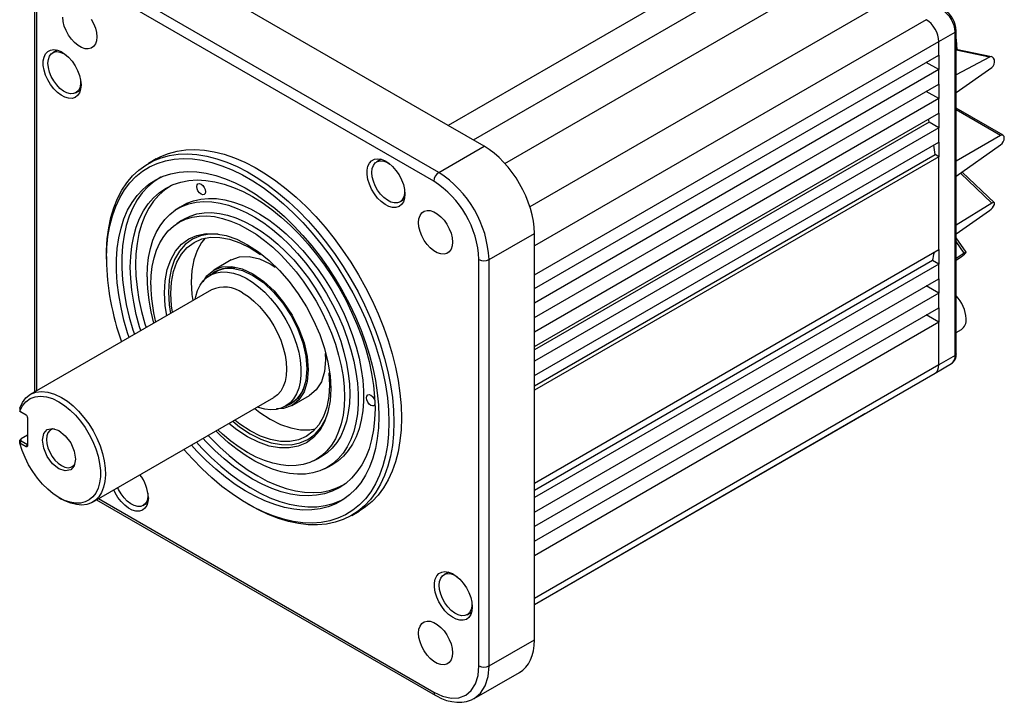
# Model space of a CAD drawing. Header units: millimetres. Extents: x 0 to 1676, y 0 to 1295.
# Tile 4 of 7: x 900 to 1177, y 689 to 881. Entities that reach past the tile are written whole.
import ezdxf

# ---------------------------------------------------------------- set-up
doc = ezdxf.new("R2010")
doc.units = ezdxf.units.MM
doc.header["$LTSCALE"] = 6

msp = doc.modelspace()

# ---------------------------------------------------------------- linework, layer by layer
for p, q in [((1134.305, 916.575), (1020.604, 850.935)), ((1137.842, 910.451), (1027.676, 846.853)), ((1036.536, 840.291), (1137.842, 898.774)), ((1017.963, 837.736), (919.012, 894.859)), ((1020.604, 850.935), (941.832, 896.409)), ((1016.551, 835.288), (917.601, 892.411)), ((904.287, 885.877), (904.287, 775.979)), ((1144.913, 886.527), (1043.606, 828.043)), ((904.873, 885.061), (904.873, 776.317)), ((1155.025, 880.689), (1044.858, 817.091)), ((1163.442, 786.666), (1163.442, 877.635)), ((1158.561, 874.566), (1163.15, 877.217)), ((1163.15, 786.271), (1163.15, 877.217)), ((910.73, 872.132), (909.472, 871.405)), ((1044.858, 808.927), (1158.561, 874.566)), ((1158.561, 870.728), (1158.561, 874.566)), ((1173.385, 870.288), (1163.442, 872.298)), ((1172.801, 870.19), (1163.442, 872.081)), ((1044.858, 805.089), (1158.561, 870.728)), ((1158.561, 870.728), (1158.561, 866.645)), ((1172.801, 870.19), (1163.442, 865.149)), ((1158.561, 866.645), (1044.858, 801.006)), ((1158.561, 866.645), (1155.024, 868.687)), ((1158.561, 862.563), (1158.561, 866.645)), ((1163.442, 860.228), (1173.505, 867.278)), ((915.971, 860.147), (917.23, 860.873)), ((1044.858, 796.923), (1158.561, 862.563)), ((1158.561, 862.563), (1158.561, 858.48)), ((1158.561, 858.48), (1044.858, 792.841)), ((1158.561, 858.48), (1155.024, 860.521)), ((1158.561, 854.397), (1158.561, 858.48)), ((1176.651, 848.17), (1163.442, 855.795)), ((1175.943, 848.1), (1163.442, 855.317)), ((1044.858, 788.758), (1158.561, 854.397)), ((1158.561, 854.397), (1158.561, 850.314)), ((1030.716, 845.098), (1020.604, 850.935)), ((1155.847, 851.881), (1044.858, 787.808)), ((1158.561, 850.314), (1044.858, 784.675)), ((1158.561, 850.314), (1155.847, 851.881)), ((1158.561, 846.232), (1158.561, 850.314)), ((1175.943, 848.1), (1163.442, 840.883)), ((1017.963, 837.736), (1030.716, 845.098)), ((1044.858, 780.593), (1158.561, 846.232)), ((1158.561, 846.232), (1158.561, 842.149)), ((1163.442, 836.652), (1175.943, 845.466)), ((938.503, 841.514), (936.382, 840.29)), ((1044.858, 777.68), (1157.547, 842.734)), ((1158.561, 842.149), (1044.858, 776.51)), ((1158.561, 842.149), (1157.547, 842.734)), ((1158.561, 816.02), (1158.561, 842.149)), ((1001.784, 841.426), (1000.525, 840.699)), ((1173.505, 829.102), (1164.669, 837.518)), ((1174.165, 829.227), (1165.124, 837.839)), ((945.259, 828.009), (943.9, 827.103)), ((1007.025, 829.441), (1008.283, 830.167)), ((1173.505, 829.102), (1163.442, 822.889)), ((1163.442, 820.486), (1172.801, 827.004)), ((945.659, 824.201), (944.299, 823.295)), ((1032.105, 813.241), (1044.858, 820.603)), ((1044.858, 808.927), (1044.858, 820.603)), ((1166.279, 815.326), (1163.442, 819.345)), ((1165.727, 815.056), (1163.442, 818.292)), ((924.544, 814.124), (924.544, 813.307)), ((1044.858, 750.381), (1158.561, 816.02)), ((1158.561, 816.02), (1158.561, 811.937)), ((1165.727, 815.056), (1163.442, 813.561)), ((959.612, 813.114), (954.733, 810.297)), ((1029.279, 698.978), (1029.279, 813.243)), ((1032.105, 698.977), (1032.105, 813.241)), ((1156.804, 812.951), (1044.858, 748.326)), ((1158.561, 811.937), (1044.858, 746.298)), ((1158.561, 811.937), (1156.804, 812.951)), ((1158.561, 807.854), (1158.561, 811.937)), ((1163.442, 813.06), (1164.386, 813.699)), ((955.403, 809.818), (953.623, 808.79)), ((1044.858, 805.089), (1044.858, 808.927)), ((1044.858, 742.215), (1158.561, 807.854)), ((1158.561, 803.772), (1155.024, 805.813)), ((1158.561, 807.854), (1158.561, 803.772)), ((954.084, 804.726), (903.125, 775.308)), ((1044.858, 801.006), (1044.858, 805.089)), ((1158.561, 803.772), (1044.858, 738.132)), ((1158.561, 799.689), (1158.561, 803.772)), ((1044.858, 796.923), (1044.858, 801.006)), ((1044.858, 734.05), (1158.561, 799.689)), ((1158.561, 795.606), (1155.024, 797.648)), ((1158.561, 799.689), (1158.561, 795.606)), ((1044.858, 792.841), (1044.858, 796.923)), ((1158.561, 795.606), (1044.858, 729.967)), ((1158.561, 783.605), (1158.561, 795.606)), ((1044.858, 788.758), (1044.858, 792.841)), ((1163.442, 792.739), (1164.9, 793.58)), ((986.029, 786.783), (986.168, 785.08)), ((1044.858, 784.675), (1044.858, 788.758)), ((1163.15, 786.271), (1158.561, 783.605)), ((1044.858, 780.593), (1044.858, 784.675)), ((1158.561, 783.605), (1044.858, 717.964)), ((1157.53, 781.317), (1162.126, 783.988)), ((987.038, 781.404), (987.229, 777.936)), ((1044.858, 716.273), (1157.526, 781.315)), ((1044.858, 776.51), (1044.858, 780.593)), ((1044.858, 750.381), (1044.858, 776.51)), ((920.671, 745.024), (971.583, 774.414)), ((974.872, 771.983), (976.652, 773.011)), ((976.732, 772.191), (981.611, 775.007)), ((900.169, 771.438), (900.213, 770.609)), ((900.212, 770.609), (902.022, 769.569)), ((900.586, 770.398), (900.214, 770.613)), ((1136.812, 769.353), (1137.773, 769.911)), ((902.376, 768.787), (902.376, 760.96)), ((1044.858, 716.269), (1136.808, 769.35)), ((900.213, 761.635), (900.169, 762.492)), ((900.586, 762.233), (900.214, 761.634)), ((902.022, 760.588), (900.214, 761.634)), ((902.376, 763.876), (900.563, 762.829)), ((900.586, 762.233), (900.563, 762.829)), ((900.586, 762.233), (902.376, 761.199)), ((902.022, 760.588), (902.376, 761.199)), ((982.769, 756.655), (984.234, 757.379)), ((985.867, 754.405), (987.332, 755.129)), ((1044.858, 746.298), (1044.858, 750.381)), ((911.163, 746.328), (911.92, 745.891)), ((921.778, 745.663), (1016.966, 690.712)), ((922.364, 746.001), (1016.551, 691.628)), ((934.9, 744.074), (936.158, 744.801)), ((1044.858, 742.215), (1044.858, 746.298)), ((964.241, 744.542), (964.948, 744.133)), ((993.527, 741.3), (995.649, 742.525)), ((1044.858, 738.132), (1044.858, 742.215)), ((1044.858, 734.05), (1044.858, 738.132)), ((1044.858, 729.967), (1044.858, 734.05)), ((1044.858, 717.964), (1044.858, 729.967)), ((1020.712, 725.354), (1019.454, 724.627)), ((1044.858, 706.287), (1044.858, 717.964)), ((1025.953, 713.368), (1027.212, 714.095)), ((1032.105, 698.977), (1044.858, 706.287)), ((1027.917, 689.794), (1040.697, 697.12))]:
    msp.add_line(p, q)
at = {"flags": 128}
for points in [[(921.849, 875.867), (921.745, 874.781), (921.436, 873.863), (920.937, 873.153), (920.27, 872.682), (919.462, 872.471), (918.551, 872.529), (917.575, 872.853), (916.577, 873.429), (915.601, 874.232), (914.69, 875.226), (913.882, 876.37), (913.215, 877.611), (912.716, 878.897), (912.407, 880.171), (912.303, 881.377)], [(920.27, 880.874), (920.937, 879.633), (921.436, 878.347), (921.745, 877.073), (921.849, 875.867)], [(1163.15, 877.217), (1163.36, 877.394), (1163.387, 877.434), (1163.387, 877.434), (1163.387, 877.434), (1163.387, 877.434), (1163.387, 877.434), (1163.387, 877.435), (1163.387, 877.435), (1163.388, 877.435), (1163.389, 877.437), (1163.39, 877.44), (1163.396, 877.451), (1163.434, 877.552), (1163.43, 877.623)], [(1163.743, 872.237), (1163.485, 875.036), (1163.442, 875.326)], [(917.405, 862.337), (917.297, 861.163), (916.974, 860.163), (916.452, 859.378), (915.751, 858.84), (914.899, 858.57), (913.933, 858.581), (912.891, 858.871), (911.816, 859.428), (910.752, 860.231), (909.742, 861.245), (908.829, 862.43), (908.048, 863.737), (907.433, 865.112), (907.009, 866.5), (906.792, 867.843), (906.792, 869.086), (907.009, 870.178), (907.433, 871.076), (908.048, 871.741), (908.829, 872.147), (909.742, 872.277), (910.752, 872.126), (911.816, 871.7), (912.891, 871.016), (913.933, 870.103), (914.899, 868.998), (915.751, 867.745), (916.452, 866.397), (916.974, 865.009), (917.297, 863.637), (917.405, 862.337)], [(908.125, 868.429), (908.233, 869.508), (908.55, 870.413), (909.063, 871.1), (909.746, 871.539), (910.569, 871.708), (911.492, 871.6), (912.473, 871.219), (913.152, 870.812)], [(917.298, 863.63), (917.291, 862.564), (917.077, 861.567), (916.66, 860.766), (916.058, 860.2), (915.301, 859.894), (914.423, 859.863), (913.465, 860.109), (912.473, 860.62), (911.492, 861.372), (910.569, 862.33), (909.746, 863.449), (909.063, 864.676), (908.55, 865.956), (908.233, 867.226), (908.125, 868.429), (908.125, 868.429)], [(1155.847, 851.881), (1155.711, 852.474), (1155.654, 852.719)], [(924.544, 814.124), (924.57, 815.793), (924.78, 819.032), (925.2, 822.124), (925.828, 825.053), (926.659, 827.803), (927.69, 830.36), (928.915, 832.711), (930.328, 834.843), (931.922, 836.745), (933.688, 838.408), (935.616, 839.823), (937.698, 840.982), (939.922, 841.88), (942.276, 842.511), (944.749, 842.873), (947.327, 842.963), (949.997, 842.781), (952.745, 842.328), (955.556, 841.606), (958.417, 840.62), (961.312, 839.373), (964.225, 837.874), (967.143, 836.129), (970.049, 834.147), (972.928, 831.94), (975.766, 829.518), (978.547, 826.894), (981.258, 824.082), (983.884, 821.097), (986.411, 817.953), (988.826, 814.668), (991.116, 811.259), (993.271, 807.742), (995.277, 804.138), (997.126, 800.464), (998.807, 796.739), (1000.311, 792.983), (1001.631, 789.216), (1002.76, 785.458), (1003.691, 781.727), (1004.421, 778.043), (1004.945, 774.426), (1005.261, 770.894), (1005.366, 767.466)], [(924.544, 813.307), (924.649, 816.593), (924.967, 819.739), (925.493, 822.728), (926.227, 825.544), (927.163, 828.174), (928.298, 830.601), (929.624, 832.814), (931.134, 834.8), (932.822, 836.55), (934.677, 838.053), (936.69, 839.302), (938.85, 840.29), (941.145, 841.012), (943.564, 841.463), (946.093, 841.642), (948.719, 841.548), (951.428, 841.18), (954.205, 840.542), (957.036, 839.636), (959.905, 838.467), (962.798, 837.042), (965.698, 835.368), (968.59, 833.454), (971.459, 831.31), (974.29, 828.947), (977.067, 826.379), (979.776, 823.619), (982.402, 820.682), (984.931, 817.583), (987.35, 814.338), (989.645, 810.966), (991.805, 807.485), (993.818, 803.912), (995.673, 800.267), (997.361, 796.569), (998.871, 792.838), (1000.198, 789.094), (1001.332, 785.357), (1002.268, 781.647), (1003.002, 777.983), (1003.529, 774.386), (1003.846, 770.874), (1003.952, 767.466), (1003.846, 764.18), (1003.529, 761.035), (1003.002, 758.045), (1002.268, 755.229), (1001.332, 752.6), (1000.198, 750.172), (998.871, 747.96), (997.361, 745.973), (995.673, 744.223), (993.818, 742.72), (991.805, 741.471), (989.645, 740.483), (987.35, 739.762), (984.931, 739.31), (982.402, 739.131), (979.776, 739.226), (977.067, 739.593), (974.29, 740.231), (971.459, 741.137), (968.59, 742.306), (965.698, 743.731), (962.798, 745.406), (959.905, 747.32), (957.036, 749.464), (954.205, 751.826), (951.428, 754.394), (948.719, 757.154), (946.318, 759.829)], [(938.503, 841.514), (939.819, 842.207), (942.043, 843.105), (944.398, 843.736), (946.87, 844.097), (949.448, 844.187), (952.118, 844.005), (954.866, 843.552), (957.678, 842.831), (960.538, 841.844), (963.433, 840.598), (966.346, 839.098), (969.264, 837.353), (972.17, 835.372), (975.049, 833.165), (977.887, 830.743), (980.669, 828.119), (983.379, 825.307), (986.005, 822.321), (988.532, 819.178), (990.947, 815.893), (993.238, 812.483), (995.392, 808.967), (997.399, 805.362), (999.247, 801.688), (1000.928, 797.964), (1002.432, 794.208), (1003.752, 790.441), (1004.881, 786.682), (1005.813, 782.951), (1006.542, 779.268), (1007.066, 775.651), (1007.382, 772.119), (1007.487, 768.691)], [(1008.459, 831.631), (1008.35, 830.457), (1008.028, 829.457), (1007.505, 828.672), (1006.804, 828.134), (1005.953, 827.864), (1004.986, 827.875), (1003.944, 828.165), (1002.869, 828.722), (1001.805, 829.525), (1000.795, 830.539), (999.882, 831.724), (999.102, 833.031), (998.487, 834.406), (998.062, 835.794), (997.845, 837.137), (997.845, 838.38), (998.062, 839.472), (998.487, 840.37), (999.102, 841.035), (999.882, 841.441), (1000.795, 841.571), (1001.805, 841.42), (1002.869, 840.994), (1003.944, 840.31), (1004.986, 839.397), (1005.953, 838.292), (1006.804, 837.039), (1007.505, 835.691), (1008.028, 834.303), (1008.35, 832.931), (1008.459, 831.631)], [(999.179, 837.723), (999.286, 838.802), (999.603, 839.707), (1000.116, 840.394), (1000.799, 840.833), (1001.622, 841.002), (1002.545, 840.894), (1003.526, 840.513), (1004.205, 840.106)], [(930.933, 791.361), (930.522, 792.634), (929.491, 796.224), (928.659, 799.781), (928.03, 803.284), (927.609, 806.712), (927.398, 810.048), (927.398, 813.271), (927.609, 816.362), (928.03, 819.305), (928.659, 822.083), (929.491, 824.678), (930.522, 827.078), (931.747, 829.267), (933.157, 831.233), (934.746, 832.966), (936.504, 834.454), (938.42, 835.69), (940.485, 836.667), (942.686, 837.379), (945.01, 837.821), (947.444, 837.992), (949.975, 837.89), (952.587, 837.516), (955.266, 836.872), (957.997, 835.961), (960.763, 834.79), (963.55, 833.364), (966.34, 831.693), (969.118, 829.784), (971.869, 827.65), (974.576, 825.303), (977.223, 822.755), (979.797, 820.022), (982.281, 817.119), (984.662, 814.064), (986.926, 810.872), (989.06, 807.563), (991.052, 804.156), (992.891, 800.67), (994.565, 797.125), (996.066, 793.542), (997.384, 789.94), (998.513, 786.341), (999.446, 782.765), (1000.176, 779.233), (1000.701, 775.765), (1001.018, 772.38), (1001.123, 769.099), (1001.123, 769.099)], [(939.901, 836.424), (939.887, 836.416), (937.974, 835.182), (936.22, 833.696), (934.634, 831.967), (933.226, 830.005), (932.004, 827.82), (930.975, 825.426), (930.144, 822.835), (929.517, 820.064), (929.097, 817.127), (928.887, 814.041), (928.887, 810.825), (929.097, 807.496), (929.517, 804.074), (930.144, 800.578), (930.975, 797.029), (932.004, 793.446), (932.403, 792.21)], [(1008.351, 832.924), (1008.344, 831.858), (1008.13, 830.861), (1007.713, 830.06), (1007.112, 829.494), (1006.354, 829.188), (1005.476, 829.157), (1004.518, 829.403), (1003.526, 829.914), (1002.545, 830.666), (1001.622, 831.624), (1000.799, 832.742), (1000.116, 833.97), (999.603, 835.249), (999.286, 836.52), (999.179, 837.723), (999.179, 837.723)], [(934.214, 793.255), (933.88, 794.349), (932.945, 797.815), (932.212, 801.24), (931.685, 804.603), (931.367, 807.884), (931.261, 811.062), (931.367, 814.118), (931.685, 817.032), (932.212, 819.787), (932.945, 822.366), (933.88, 824.752), (935.011, 826.932), (936.33, 828.892), (937.831, 830.619), (939.503, 832.103), (941.337, 833.335), (943.32, 834.307), (945.442, 835.014), (947.687, 835.45), (950.044, 835.614), (952.497, 835.504), (955.031, 835.12), (957.631, 834.466), (960.28, 833.545), (962.963, 832.363), (965.662, 830.928), (968.361, 829.247), (971.043, 827.332), (973.692, 825.194), (976.292, 822.847), (978.826, 820.304), (981.279, 817.582), (983.636, 814.698), (985.882, 811.668), (988.003, 808.512), (989.987, 805.25), (991.82, 801.901), (993.493, 798.486), (994.993, 795.026), (996.313, 791.543), (997.444, 788.058), (998.379, 784.592), (999.112, 781.166), (999.639, 777.803), (999.956, 774.522), (1000.063, 771.344), (1000.063, 771.344)], [(943, 834.172), (942.803, 834.061), (940.974, 832.831), (939.305, 831.351), (937.808, 829.627), (936.491, 827.672), (935.362, 825.497), (934.429, 823.115), (933.698, 820.542), (933.172, 817.793), (932.855, 814.885), (932.749, 811.836), (932.855, 808.665), (933.172, 805.391), (933.698, 802.035), (934.429, 798.617), (935.362, 795.158), (935.684, 794.104)], [(952.404, 832.311), (952.309, 831.819), (952.041, 831.51), (951.64, 831.432), (951.166, 831.597), (950.693, 831.979), (950.291, 832.52), (950.023, 833.139), (949.929, 833.74), (950.023, 834.232), (950.291, 834.541), (950.693, 834.619), (951.166, 834.455), (951.64, 834.072), (952.041, 833.531), (952.309, 832.912), (952.404, 832.311)], [(945.259, 828.009), (945.373, 828.083), (947.154, 829.07), (949.076, 829.796), (951.123, 830.257), (953.282, 830.45), (955.539, 830.374), (957.876, 830.028), (960.277, 829.416), (962.727, 828.542), (965.207, 827.411), (967.7, 826.032), (970.188, 824.415), (972.655, 822.57), (975.082, 820.511), (977.454, 818.252), (979.753, 815.81), (981.962, 813.2), (984.068, 810.442), (986.054, 807.554), (987.907, 804.558), (989.614, 801.474), (991.163, 798.323), (992.542, 795.128), (993.744, 791.911), (994.758, 788.695), (995.578, 785.503), (996.198, 782.356), (996.614, 779.277), (996.822, 776.287), (996.822, 773.407), (996.614, 770.659), (996.198, 768.06), (995.578, 765.629), (994.758, 763.383), (993.744, 761.338), (992.542, 759.508), (991.163, 757.906), (989.614, 756.544), (987.907, 755.43), (987.332, 755.129)], [(935.963, 808.348), (936.067, 811.157), (936.379, 813.827), (936.896, 816.338), (937.615, 818.672), (938.531, 820.814), (939.637, 822.749), (940.925, 824.462), (942.387, 825.941), (944.013, 827.177), (945.79, 828.161), (947.706, 828.885), (949.749, 829.346), (951.903, 829.538), (954.153, 829.462), (956.484, 829.117), (958.88, 828.507), (961.323, 827.634), (963.797, 826.507), (966.284, 825.131), (968.766, 823.518), (971.227, 821.678), (973.648, 819.624), (976.014, 817.371), (978.307, 814.934), (980.511, 812.331), (982.611, 809.579), (984.592, 806.699), (986.441, 803.71), (988.143, 800.634), (989.688, 797.491), (991.065, 794.304), (992.263, 791.095), (993.275, 787.887), (994.093, 784.702), (994.711, 781.563), (995.126, 778.492), (995.334, 775.51), (995.334, 772.637), (995.126, 769.895), (994.711, 767.303), (994.093, 764.878), (993.275, 762.638), (992.263, 760.598), (991.065, 758.773), (989.688, 757.175), (988.143, 755.816), (986.441, 754.705), (984.592, 753.85), (982.611, 753.257), (980.511, 752.931), (978.307, 752.872), (976.014, 753.083), (973.648, 753.561), (971.227, 754.303), (968.766, 755.304), (966.284, 756.557), (963.797, 758.053), (961.323, 759.781), (958.88, 761.729), (956.484, 763.885), (955.319, 765.026)], [(937.024, 806.103), (937.128, 808.783), (937.438, 811.323), (937.952, 813.703), (938.666, 815.907), (939.575, 817.916), (940.671, 819.715), (941.947, 821.292), (943.393, 822.633), (944.998, 823.729), (946.749, 824.571), (948.633, 825.152), (950.636, 825.47), (952.742, 825.52), (954.937, 825.303), (957.202, 824.82), (959.52, 824.075), (961.875, 823.074), (964.248, 821.823), (966.62, 820.334), (968.975, 818.617), (971.294, 816.685), (973.559, 814.552), (975.753, 812.236), (977.859, 809.754), (979.862, 807.124), (981.747, 804.367), (983.498, 801.503), (985.102, 798.555), (986.548, 795.544), (987.824, 792.495), (988.921, 789.429), (989.829, 786.371), (990.544, 783.343), (991.058, 780.369), (991.368, 777.47), (991.471, 774.671), (991.368, 771.991), (991.058, 769.451), (990.544, 767.07), (989.829, 764.867), (988.921, 762.857), (987.824, 761.058), (986.548, 759.482), (985.102, 758.14), (983.498, 757.045), (981.747, 756.203), (979.862, 755.621), (977.859, 755.304), (975.753, 755.253), (973.559, 755.471), (971.294, 755.953), (968.975, 756.698), (966.62, 757.7), (964.248, 758.95), (961.875, 760.439), (959.52, 762.156), (957.202, 764.089), (955.849, 765.332)], [(945.659, 824.201), (946.359, 824.636), (948.115, 825.48), (950.004, 826.063), (952.013, 826.382), (954.125, 826.432), (956.325, 826.214), (958.597, 825.73), (960.922, 824.983), (963.283, 823.979), (965.662, 822.725), (968.041, 821.232), (970.402, 819.51), (972.727, 817.573), (974.998, 815.435), (977.198, 813.112), (979.311, 810.623), (981.319, 807.986), (983.208, 805.221), (984.964, 802.35), (986.573, 799.393), (988.023, 796.375), (989.302, 793.317), (990.402, 790.243), (991.313, 787.176), (992.029, 784.14), (992.545, 781.158), (992.856, 778.252), (992.96, 775.444), (992.856, 772.757), (992.545, 770.21), (992.029, 767.823), (991.313, 765.613), (990.402, 763.599), (989.302, 761.794), (988.023, 760.214), (986.573, 758.869), (984.964, 757.77), (984.234, 757.379)], [(1021.849, 818.138), (1021.745, 817.052), (1021.436, 816.134), (1020.937, 815.424), (1020.27, 814.954), (1019.462, 814.742), (1018.551, 814.8), (1017.575, 815.124), (1016.577, 815.7), (1015.601, 816.503), (1014.69, 817.498), (1013.882, 818.641), (1013.215, 819.883), (1012.716, 821.169), (1012.407, 822.442), (1012.303, 823.649), (1012.407, 824.734), (1012.716, 825.652), (1013.215, 826.362), (1013.882, 826.833), (1014.69, 827.044), (1015.601, 826.987), (1016.577, 826.663), (1017.575, 826.087), (1018.551, 825.284), (1019.462, 824.289), (1020.27, 823.145), (1020.937, 821.904), (1021.436, 820.618), (1021.745, 819.344), (1021.849, 818.138)], [(940.858, 803.889), (941.058, 807.299), (941.655, 810.419), (942.639, 813.197), (943.992, 815.584), (945.692, 817.541), (947.709, 819.032), (950.009, 820.034), (952.553, 820.528), (955.297, 820.507), (958.194, 819.97), (961.195, 818.927), (964.248, 817.396), (967.3, 815.402), (970.301, 812.981), (973.198, 810.173), (975.942, 807.026), (978.486, 803.595), (980.786, 799.937), (982.803, 796.117), (984.503, 792.198), (985.856, 788.248), (986.84, 784.335), (987.437, 780.525), (987.637, 776.884)], [(955.921, 820.391), (953.464, 820.41), (950.965, 819.925), (948.705, 818.941), (946.723, 817.475), (945.053, 815.553), (943.723, 813.207), (942.757, 810.478), (942.17, 807.412), (941.974, 804.061)], [(942.681, 803.653), (942.871, 806.901), (943.44, 809.872), (944.376, 812.518), (945.665, 814.791), (947.284, 816.654), (949.205, 818.075), (951.395, 819.028), (953.818, 819.499), (956.431, 819.479), (959.19, 818.967), (962.047, 817.974), (964.955, 816.516), (967.862, 814.617)], [(952.323, 819.209), (951.322, 818.057), (950.033, 815.783), (949.097, 813.138), (948.528, 810.166), (948.338, 806.919)], [(959.613, 813.113), (961.969, 813.986), (964.658, 814.094), (967.577, 813.431), (970.612, 812.024), (972.02, 811.051)], [(951.719, 806.983), (952.798, 808.691), (954.733, 810.296), (957.09, 811.17), (959.779, 811.277), (962.698, 810.615), (965.733, 809.208), (968.767, 807.111), (971.686, 804.404), (974.375, 801.191), (976.733, 797.596), (978.667, 793.757), (980.105, 789.821), (980.99, 785.941), (981.289, 782.263)], [(949.471, 802.063), (949.642, 802.894), (950.162, 804.56), (950.88, 806.027), (951.785, 807.275), (952.865, 808.285), (954.105, 809.044), (955.488, 809.541), (956.993, 809.77), (958.6, 809.726), (960.287, 809.411), (962.029, 808.829), (963.802, 807.988), (965.582, 806.899), (967.343, 805.579), (969.06, 804.046), (970.71, 802.321), (972.269, 800.428), (973.715, 798.395), (975.029, 796.249), (976.191, 794.021), (977.186, 791.741), (977.999, 789.443), (978.618, 787.158), (979.037, 784.918), (979.247, 782.755), (979.247, 780.7), (979.037, 778.78), (978.618, 777.023), (977.999, 775.454), (977.186, 774.094), (976.191, 772.963), (975.029, 772.077), (973.715, 771.447), (972.269, 771.084), (970.71, 770.991), (969.06, 771.171), (967.343, 771.621), (966.969, 771.751)], [(953.886, 808.942), (954.987, 809.855), (957.29, 810.708), (959.917, 810.813), (962.768, 810.166), (965.733, 808.792)], [(965.733, 808.792), (968.697, 806.743), (971.548, 804.099), (974.175, 800.961), (976.478, 797.449), (978.368, 793.699), (979.772, 789.854), (980.637, 786.063), (980.929, 782.471), (980.637, 779.216), (979.772, 776.424), (978.368, 774.201), (976.478, 772.632), (975.134, 772.135)], [(948.338, 806.919), (948.528, 803.452), (948.806, 801.679)], [(941.495, 797.459), (941.058, 800.248), (940.858, 803.889)], [(941.974, 804.061), (942.17, 800.484), (942.549, 798.067)], [(943.149, 798.413), (942.871, 800.186), (942.681, 803.653)], [(962.833, 803.86), (964.449, 802.805), (966.036, 801.524), (967.569, 800.038), (969.021, 798.373), (970.366, 796.558), (971.583, 794.623), (972.651, 792.602), (973.55, 790.528), (974.266, 788.439), (974.786, 786.368), (975.102, 784.353), (975.208, 782.427), (975.102, 780.623), (974.786, 778.972), (974.266, 777.502), (973.55, 776.239), (972.651, 775.204), (971.583, 774.415), (971.583, 774.414)], [(1163.441, 786.679), (1163.366, 786.458), (1163.15, 786.271)], [(986.168, 785.08), (985.869, 781.748), (984.984, 778.889), (983.546, 776.613), (981.612, 775.008), (981.611, 775.008)], [(981.289, 782.263), (980.99, 778.931), (980.105, 776.073), (978.667, 773.797), (976.733, 772.191), (974.375, 771.318), (972.388, 771.239)], [(987.229, 777.936), (987.038, 774.689), (986.47, 771.717), (985.533, 769.072), (984.244, 766.799), (982.626, 764.936), (980.705, 763.515), (978.514, 762.561), (976.092, 762.091), (973.479, 762.111), (970.72, 762.622), (967.862, 763.616), (964.955, 765.074), (962.047, 766.972), (960.648, 768.102)], [(900.17, 771.438), (900.918, 773.067), (901.935, 774.382), (903.196, 775.349), (904.67, 775.945), (906.322, 776.155), (908.111, 775.975), (909.993, 775.408), (911.922, 774.469)], [(987.637, 776.884), (987.437, 773.474), (986.84, 770.354), (985.856, 767.576), (984.503, 765.189), (982.803, 763.233), (980.786, 761.741), (978.486, 760.739), (975.942, 760.245), (973.198, 760.266), (970.301, 760.803), (967.3, 761.846), (964.248, 763.378), (961.195, 765.371), (958.994, 767.147)], [(1000.049, 772.466), (1000.039, 772.443), (999.771, 772.135), (999.369, 772.057), (998.896, 772.221), (998.422, 772.603), (998.021, 773.145), (997.753, 773.763), (997.658, 774.365), (997.753, 774.857), (998.021, 775.166), (998.422, 775.244), (998.896, 775.079), (999.369, 774.697), (999.771, 774.156), (1000.007, 773.638)], [(900.213, 770.609), (900.939, 772.085), (901.907, 773.269), (903.096, 774.135), (904.477, 774.66), (906.017, 774.834), (907.68, 774.652), (909.426, 774.118), (911.215, 773.244)], [(911.215, 773.244), (912.804, 772.201), (914.364, 770.926), (915.865, 769.443), (917.279, 767.78), (918.58, 765.968), (919.744, 764.04), (920.749, 762.032), (921.576, 759.982), (922.21, 757.929), (922.639, 755.909), (922.855, 753.962), (922.854, 752.123), (922.636, 750.426), (922.205, 748.904), (921.569, 747.585), (920.74, 746.492), (919.733, 745.647), (918.568, 745.066), (917.265, 744.759), (915.85, 744.731), (914.348, 744.984), (912.788, 745.513), (911.199, 746.308), (909.609, 747.353), (908.05, 748.63), (906.55, 750.115), (905.136, 751.78), (903.836, 753.594), (902.674, 755.523), (901.671, 757.531), (900.845, 759.581), (900.213, 761.635)], [(911.922, 774.469), (913.565, 773.394), (915.178, 772.085), (916.734, 770.566), (918.205, 768.862), (919.565, 767.005), (920.789, 765.027), (921.857, 762.963), (922.748, 760.85), (923.448, 758.725), (923.944, 756.626), (924.226, 754.59), (924.292, 752.652), (924.138, 750.848), (923.767, 749.209), (923.188, 747.764), (922.408, 746.54), (921.443, 745.556), (920.31, 744.832), (919.028, 744.379), (917.62, 744.206), (916.111, 744.315), (914.528, 744.706), (912.899, 745.371), (911.92, 745.891)], [(1000.063, 771.344), (999.956, 768.288), (999.639, 765.374), (999.112, 762.619), (998.379, 760.04), (997.444, 757.654), (996.313, 755.474), (994.993, 753.514), (993.493, 751.787), (991.82, 750.303), (989.987, 749.071), (988.003, 748.099), (985.882, 747.392), (983.636, 746.956), (981.279, 746.792), (978.826, 746.902), (976.292, 747.286), (973.692, 747.94), (971.043, 748.861), (968.361, 750.043), (965.662, 751.478), (962.963, 753.159), (960.28, 755.074), (957.631, 757.212), (955.031, 759.559), (952.497, 762.102), (951.712, 762.944)], [(966.305, 771.367), (967.704, 770.238), (970.612, 768.339), (973.519, 766.881), (976.376, 765.888), (979.135, 765.377), (981.748, 765.356), (983.244, 765.647)], [(1001.123, 769.099), (1001.018, 765.939), (1000.701, 762.92), (1000.176, 760.058), (999.446, 757.369), (998.513, 754.87), (997.384, 752.574), (996.066, 750.495), (994.565, 748.644), (992.891, 747.032), (991.052, 745.669), (989.06, 744.562), (986.926, 743.717), (984.662, 743.14), (982.281, 742.833), (979.797, 742.798), (977.223, 743.037), (974.576, 743.546), (971.869, 744.324), (969.118, 745.365), (966.34, 746.665), (963.55, 748.215), (960.763, 750.006), (957.997, 752.029), (955.266, 754.271), (952.587, 756.72), (949.975, 759.362), (948.432, 761.05)], [(960.048, 767.755), (961.955, 766.216), (964.955, 764.257), (967.954, 762.753), (970.903, 761.728), (973.749, 761.2), (976.445, 761.179), (978.945, 761.665), (981.205, 762.649), (983.187, 764.115), (984.857, 766.037), (986.068, 768.174)], [(1005.366, 767.466), (1005.261, 764.16), (1004.945, 760.992), (1004.421, 757.98), (1003.691, 755.139), (1002.76, 752.483), (1001.631, 750.028), (1000.311, 747.785), (998.807, 745.766), (997.126, 743.982), (995.277, 742.442), (993.271, 741.155), (991.116, 740.126), (988.826, 739.361), (986.411, 738.864), (983.884, 738.638), (981.258, 738.684), (978.547, 739.002), (975.766, 739.589), (972.928, 740.444), (970.049, 741.561), (967.143, 742.935), (964.948, 744.133)], [(1007.487, 768.691), (1007.382, 765.384), (1007.066, 762.217), (1006.542, 759.204), (1005.813, 756.363), (1004.881, 753.708), (1003.752, 751.253), (1002.432, 749.01), (1000.928, 746.991), (999.247, 745.207), (997.399, 743.667), (995.649, 742.525)], [(911.215, 754.401), (909.435, 755.837), (907.926, 757.872), (906.918, 760.197), (906.564, 762.456), (906.918, 764.307), (907.926, 765.467), (909.435, 765.761), (911.215, 765.142)], [(909.854, 765.651), (909.276, 765.537), (908.605, 765.149), (908.099, 764.512), (907.785, 763.658), (907.679, 762.629), (907.785, 761.477), (908.099, 760.261), (908.605, 759.04), (909.276, 757.876), (910.081, 756.828), (910.978, 755.948), (911.922, 755.28)], [(911.215, 765.142), (912.994, 763.706), (914.503, 761.67), (915.511, 759.346), (915.865, 757.086), (915.511, 755.236), (914.503, 754.075), (912.994, 753.782), (911.215, 754.401)], [(949.902, 761.898), (951.418, 760.241), (954.025, 757.604), (956.699, 755.16), (959.424, 752.922), (962.185, 750.904), (964.965, 749.116), (967.75, 747.569), (970.523, 746.272), (973.268, 745.233), (975.969, 744.457), (978.612, 743.948), (981.18, 743.711), (983.659, 743.745), (986.035, 744.051), (988.295, 744.627), (990.425, 745.47), (991.939, 746.281)], [(953.183, 763.792), (953.94, 762.981), (956.469, 760.444), (959.063, 758.102), (961.706, 755.968), (964.383, 754.057), (967.076, 752.38), (969.769, 750.948), (972.446, 749.768), (975.089, 748.85), (977.684, 748.197), (980.212, 747.814), (982.66, 747.704), (985.012, 747.868), (987.253, 748.303), (989.369, 749.008), (991.349, 749.978), (991.539, 750.09)], [(902.376, 760.96), (902.341, 760.732), (902.257, 760.598), (902.204, 760.564), (902.145, 760.552), (902.085, 760.56), (902.022, 760.588)], [(911.922, 755.28), (912.866, 754.858), (913.762, 754.703), (914.567, 754.822), (915.239, 755.21), (915.681, 755.738)], [(936.334, 746.265), (936.225, 745.091), (935.903, 744.091), (935.38, 743.306), (934.679, 742.767), (933.828, 742.498), (932.861, 742.508), (931.819, 742.798), (930.744, 743.356), (929.68, 744.159), (928.671, 745.173), (927.757, 746.358), (926.977, 747.665), (926.602, 748.448)], [(936.226, 747.558), (936.219, 746.492), (936.006, 745.495), (935.588, 744.694), (934.987, 744.128), (934.229, 743.822), (933.351, 743.791), (932.394, 744.037), (931.401, 744.548), (930.42, 745.3), (929.497, 746.257), (928.674, 747.376), (927.991, 748.604), (927.762, 749.117)], [(1027.387, 715.559), (1027.278, 714.385), (1026.956, 713.385), (1026.434, 712.6), (1025.732, 712.061), (1024.881, 711.792), (1023.915, 711.802), (1022.873, 712.092), (1021.797, 712.65), (1020.733, 713.453), (1019.724, 714.467), (1018.81, 715.652), (1018.03, 716.959), (1017.415, 718.334), (1016.991, 719.722), (1016.774, 721.064), (1016.774, 722.307), (1016.991, 723.4), (1017.415, 724.297), (1018.03, 724.963), (1018.81, 725.369), (1019.724, 725.499), (1020.733, 725.348), (1021.797, 724.922), (1022.873, 724.238), (1023.915, 723.325), (1024.881, 722.22), (1025.732, 720.967), (1026.434, 719.619), (1026.956, 718.231), (1027.278, 716.859), (1027.387, 715.559)], [(1018.107, 721.651), (1018.215, 722.73), (1018.532, 723.634), (1019.044, 724.322), (1019.728, 724.761), (1020.55, 724.93), (1021.474, 724.822), (1022.454, 724.441), (1023.134, 724.034)], [(1027.279, 716.852), (1027.273, 715.786), (1027.059, 714.789), (1026.642, 713.988), (1026.04, 713.421), (1025.283, 713.116), (1024.405, 713.085), (1023.447, 713.331), (1022.454, 713.842), (1021.474, 714.593), (1020.55, 715.551), (1019.728, 716.67), (1019.044, 717.898), (1018.532, 719.177), (1018.215, 720.448), (1018.107, 721.651), (1018.107, 721.651)], [(1021.849, 702.662), (1021.745, 701.576), (1021.436, 700.658), (1020.937, 699.948), (1020.27, 699.477), (1019.462, 699.266), (1018.551, 699.324), (1017.575, 699.647), (1016.577, 700.223), (1015.601, 701.026), (1014.69, 702.021), (1013.882, 703.165), (1013.215, 704.406), (1012.716, 705.692), (1012.407, 706.966), (1012.303, 708.172), (1012.407, 709.258), (1012.716, 710.176), (1013.215, 710.886), (1013.882, 711.357), (1014.69, 711.568), (1015.601, 711.51), (1016.577, 711.186), (1017.575, 710.61), (1018.551, 709.807), (1019.462, 708.812), (1020.27, 707.669), (1020.937, 706.427), (1021.436, 705.142), (1021.745, 703.868), (1021.849, 702.662)], [(1016.551, 691.628), (1019.011, 690.485), (1021.422, 689.935), (1023.643, 690.027), (1025.551, 690.737), (1027.121, 692.035), (1028.31, 693.913), (1029.039, 696.277), (1029.279, 698.978)], [(1027.896, 689.795), (1027.962, 689.819), (1029.721, 691.279), (1031.028, 693.348), (1031.833, 695.947), (1032.105, 698.977)], [(1016.551, 691.628), (1016.659, 691.066), (1016.96, 690.718)], [(1016.967, 690.727), (1017.324, 690.51), (1018.741, 689.815), (1020.175, 689.277), (1021.613, 688.911), (1023.042, 688.729), (1024.45, 688.743), (1025.82, 688.964), (1027.137, 689.405), (1027.88, 689.808)]]:
    msp.add_lwpolyline(points, dxfattribs=at)
for centre, radius, start, end in [((1155.479, 876.868), 7.679, 2.60342, 57.41417), ((1156.229, 877.302), 7.218, 2.23203, 57.76263), ((1048.338, 827.054), 110.329, 8.17057, 9.57477), ((1019.623, 835.148), 3.074, 122.66803, 177.39028), ((1001.389, 811.837), 30.748, 2.61697, 57.38303), ((1001.645, 811.985), 27.662, 2.60546, 57.39454), ((1098.749, 826.644), 59.648, 346.72872, 349.03296), ((995.28, 814.386), 70.745, 180.8737, 200.04192), ((1030.694, 815.973), 3.075, 242.61391, 297.32778), ((986.401, 808.911), 50.441, 180.63966, 195.6102), ((959.329, 802.708), 8.122, 80.51442, 118.9045), ((982.177, 806.515), 45.155, 180.5239, 193.93209), ((957.703, 796.658), 8.842, 54.53278, 114.15676), ((1156.162, 796.068), 10.096, 2.77554, 43.85778), ((1163.05, 796.21), 3.215, 305.12687, 6.18531), ((1160.549, 786.07), 2.609, 306.97778, 4.42488), ((1160.426, 786.49), 3.024, 304.04711, 4.3081), ((972.299, 780.098), 8.317, 301.55809, 339.01224), ((901.471, 768.849), 0.906, 356.1017, 52.58354), ((884.771, 781.013), 24.084, 309.73989, 310.97204), ((925.015, 745.798), 11.329, 2.36356, 37.61305), ((1030.694, 701.708), 3.075, 242.61391, 297.32778)]:
    msp.add_arc(centre, radius, start, end)
for centre, major_axis, ratio, start_param, end_param in [((1155.022, 876.605), (-2.5, 4.33), 0.5783892, 3.927073, 5.4978674), ((1173.096, 868.699), (0.26, 1.595), 0.6967437, 3.7382892, 6.7751621), ((1175.886, 846.746), (0.747, 1.433), 0.5464088, 3.955693, 6.9925659), ((1030.716, 828.767), (-9.999, 17.321), 0.5773833, 3.9270736, 5.4978669), ((1173.096, 828.015), (1.063, 1.217), 0.3399128, 4.0792062, 7.1160791), ((1164.999, 814.339), (1.28, 0.988), 0.0973554, 4.139219, 7.1760919), ((1155.022, 785.642), (-2.506, 4.326), 0.5773807, 3.1407199, 3.9266951), ((1134.304, 773.678), (-2.506, 4.326), 0.5773807, 3.1407199, 3.1774224), ((1030.716, 714.451), (-9.999, 17.321), 0.5773798, 3.1398472, 3.9270706)]:
    msp.add_ellipse(centre, major_axis=major_axis, ratio=ratio, start_param=start_param, end_param=end_param)

doc.saveas('drawing.dxf')
